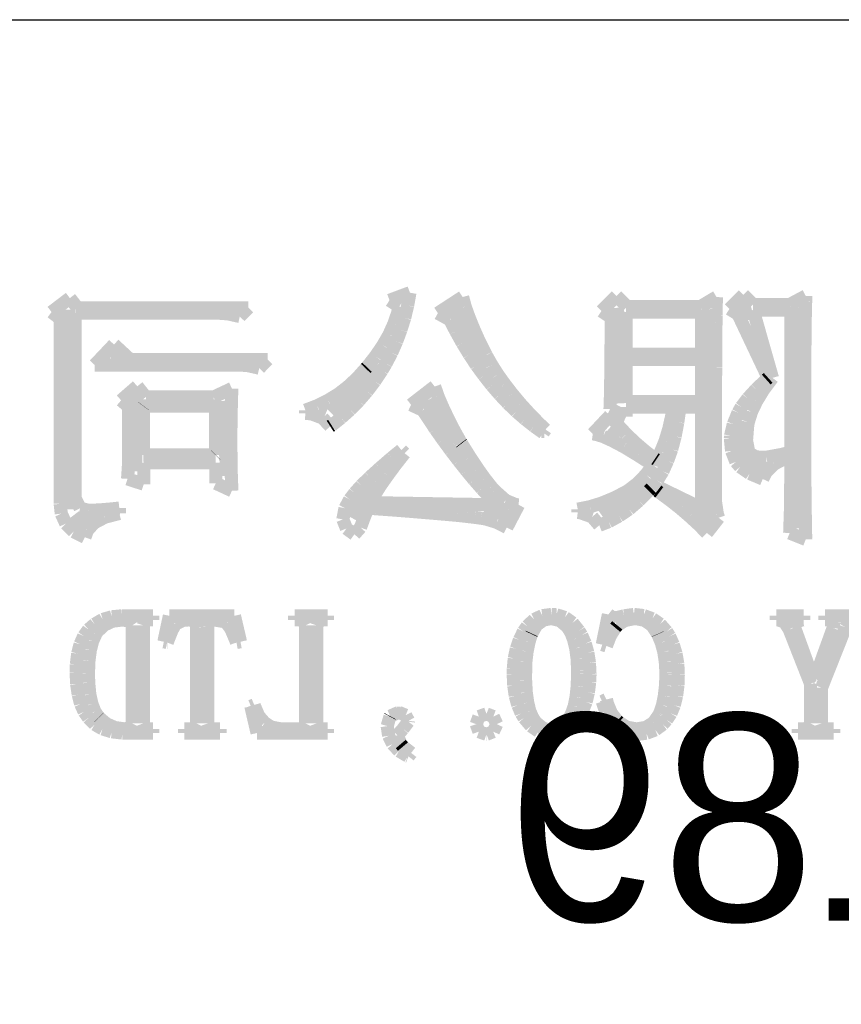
# Model space of a CAD drawing. Extents: x -59 to 351, y -56 to 231.
# Tile 2 of 34: x -51.89 to -45.53, y -47.87 to -40.25. Entities that reach past the tile are written whole.
import ezdxf

# ---------------------------------------------------------------- set-up
doc = ezdxf.new("R2010")
doc.units = 0
doc.layers.add('BG_SILKSCREEN_BOTTOM', color=23, linetype='CONTINUOUS')

msp = doc.modelspace()

# ---------------------------------------------------------------- linework, layer by layer
at = {"layer": 'BG_SILKSCREEN_BOTTOM'}
msp.add_lwpolyline([(-53.80101, -40.25265), (-1.300988, -40.25265), (-1.300988, -50.752756)], dxfattribs=at)
for points, const_width in [([(-51.49977, -42.407078), (-51.641502, -42.515282)], 0.1016), ([(-51.499516, -42.407586), (-51.500024, -42.407586)], 0.1016), ([(-51.441604, -42.481754), (-51.49977, -42.407078)], 0.1016), ([(-48.86706, -42.365168), (-49.025302, -42.424096)], 0.1016), ([(-48.885094, -42.464482), (-48.86706, -42.365168)], 0.1016), ([(-48.459136, -42.398696), (-48.650906, -42.523664)], 0.1016), ([(-48.439324, -42.472864), (-48.459136, -42.398696)], 0.1016), ([(-47.26813, -42.390568), (-47.384716, -42.507154)], 0.1016), ([(-47.184818, -42.473372), (-47.26813, -42.390568)], 0.1016), ([(-46.493684, -42.398696), (-46.618906, -42.473372)], 0.1016), ([(-46.4947, -42.418254), (-46.493684, -42.398696)], 0.1016), ([(-46.285404, -42.382186), (-46.393608, -42.49039)], 0.1016), ([(-46.210474, -42.456862), (-46.285404, -42.382186)], 0.1016), ([(-45.802804, -42.390568), (-45.927264, -42.456862)], 0.1016), ([(-45.803566, -42.430192), (-45.802804, -42.390568)], 0.1016), ([(-51.524662, -42.496486), (-51.521106, -44.04106)], 0.127), ([(-50.117502, -42.481754), (-51.441604, -42.481754)], 0.1016), ([(-50.184304, -42.549572), (-50.117502, -42.481754)], 0.1016), ([(-49.025302, -42.424096), (-48.950372, -42.473372)], 0.1016), ([(-48.950372, -42.473372), (-48.961802, -42.520362)], 0.1016), ([(-48.9077, -42.560494), (-48.885094, -42.464482)], 0.1016), ([(-48.52416, -42.480484), (-48.310292, -42.920158)], 0.127), ([(-48.410114, -42.554652), (-48.439324, -42.472864)], 0.1016), ([(-47.273464, -42.48277), (-47.23638, -43.221656)], 0.127), ([(-46.618906, -42.473372), (-47.184818, -42.473372)], 0.1016), ([(-46.571916, -42.4942), (-46.560994, -44.0944), (-46.675802, -44.053252)], 0.127), ([(-46.496732, -42.488358), (-46.495716, -42.448988)], 0.1016), ([(-46.496732, -42.538396), (-46.496732, -42.488358)], 0.1016), ([(-46.495716, -42.448988), (-46.4947, -42.418254)], 0.1016), ([(-46.393608, -42.49039), (-46.32706, -42.5323)], 0.1016), ([(-46.299628, -42.455084), (-46.260004, -42.581068)], 0.127), ([(-45.927264, -42.456862), (-46.210474, -42.456862)], 0.1016), ([(-45.8597, -42.47769), (-45.87367, -44.187872)], 0.127), ([(-45.806614, -42.551096), (-45.805598, -42.484294)], 0.1016), ([(-45.805598, -42.484294), (-45.803566, -42.430192)], 0.1016), ([(-51.641502, -42.515282), (-51.5747, -42.56659)], 0.1016), ([(-51.5747, -42.56659), (-51.5747, -43.998896)], 0.1016), ([(-51.458114, -42.523664), (-50.35042, -42.523664)], 0.1016), ([(-51.458114, -43.957494), (-51.458114, -42.523664)], 0.1016), ([(-50.35042, -42.523664), (-50.274474, -42.528998)], 0.1016), ([(-50.274474, -42.528998), (-50.184304, -42.549572)], 0.1016), ([(-50.184304, -42.549572), (-50.18532, -42.549572)], 0.1016), ([(-48.961802, -42.520362), (-48.991012, -42.605198)], 0.1016), ([(-48.93691, -42.652696), (-48.9077, -42.560494)], 0.1016), ([(-48.650906, -42.523664), (-48.558958, -42.574464)], 0.1016), ([(-48.373538, -42.644568), (-48.410114, -42.554652)], 0.1016), ([(-47.384716, -42.507154), (-47.309786, -42.557954)], 0.1016), ([(-47.309786, -42.557954), (-47.309786, -42.726864)], 0.1016), ([(-47.1932, -42.515282), (-46.61027, -42.515282)], 0.1016), ([(-47.1932, -42.841164), (-47.1932, -42.515282)], 0.1016), ([(-46.61027, -42.515282), (-46.61027, -42.841164)], 0.1016), ([(-46.498002, -42.598594), (-46.496732, -42.538396)], 0.1016), ([(-46.32706, -42.5323), (-46.093888, -43.024552)], 0.1016), ([(-46.210474, -42.498772), (-45.919136, -42.498772)], 0.1016), ([(-46.060614, -43.024552), (-46.210474, -42.498772)], 0.1016), ([(-45.919136, -42.498772), (-45.919136, -43.837352)], 0.1016), ([(-45.80763, -42.633392), (-45.806614, -42.551096)], 0.1016), ([(-48.991012, -42.605198), (-49.028604, -42.689272)], 0.1016), ([(-48.558958, -42.574464), (-48.512222, -42.663872)], 0.1016), ([(-46.498764, -42.668698), (-46.498002, -42.598594)], 0.1016), ([(-45.8089, -42.727372), (-45.80763, -42.633392)], 0.1016), ([(-49.028604, -42.689272), (-49.076356, -42.772584)], 0.1016), ([(-48.970184, -42.742358), (-48.93691, -42.652696)], 0.1016), ([(-48.512222, -42.663872), (-48.461168, -42.755566)], 0.1016), ([(-48.330104, -42.742358), (-48.373538, -42.644568)], 0.1016), ([(-46.498764, -42.74947), (-46.498764, -42.668698)], 0.1016), ([(-51.308, -42.924476), (-51.158394, -42.766488)], 0.1016), ([(-51.033426, -42.882566), (-51.158394, -42.766488)], 0.1016), ([(-49.076356, -42.772584), (-49.133506, -42.856658)], 0.1016), ([(-49.008538, -42.829988), (-48.970184, -42.742358)], 0.1016), ([(-48.461168, -42.755566), (-48.406812, -42.844466)], 0.1016), ([(-48.276764, -42.84726), (-48.330104, -42.742358)], 0.1016), ([(-47.309786, -42.726864), (-47.310802, -42.845482)], 0.1016), ([(-46.500034, -42.840402), (-46.498764, -42.74947)], 0.1016), ([(-45.809662, -42.837862), (-45.8089, -42.727372)], 0.1016), ([(-51.10353, -42.846498), (-51.181762, -42.853356)], 0.127), ([(-49.133506, -42.856658), (-49.200054, -42.941494)], 0.1016), ([(-49.052226, -42.9133), (-49.008538, -42.829988)], 0.1016), ([(-48.406812, -42.844466), (-48.352202, -42.92727)], 0.1016), ([(-48.276002, -42.8498), (-48.276764, -42.84726)], 0.1016), ([(-48.234092, -42.92346), (-48.276002, -42.8498)], 0.1016), ([(-47.310802, -42.845482), (-47.311818, -42.953686)], 0.1016), ([(-46.61027, -42.841164), (-47.1932, -42.841164)], 0.1016), ([(-46.500034, -42.941494), (-46.500034, -42.840402)], 0.1016), ([(-45.809662, -42.961052), (-45.809662, -42.837862)], 0.1016), ([(-51.308, -42.924476), (-50.20056, -42.924476)], 0.1016), ([(-49.967388, -42.882566), (-51.033426, -42.882566)], 0.1016), ([(-50.20056, -42.924476), (-50.124614, -42.928794)], 0.1016), ([(-50.124614, -42.928794), (-50.033936, -42.949368)], 0.1016), ([(-50.033936, -42.949368), (-49.967388, -42.882566)], 0.1016), ([(-49.102772, -42.936668), (-49.474374, -43.298872)], 0.127), ([(-49.200054, -42.941494), (-49.209706, -42.951654)], 0.1016), ([(-49.083722, -42.966386), (-49.052226, -42.9133)], 0.1016), ([(-48.352202, -42.92727), (-48.293528, -43.006772)], 0.1016), ([(-48.186594, -42.99839), (-48.234092, -42.92346)], 0.1016), ([(-47.1932, -42.882566), (-46.61027, -42.882566)], 0.1016), ([(-47.1932, -43.207686), (-47.1932, -42.882566)], 0.1016), ([(-46.61027, -42.882566), (-46.61027, -43.207686)], 0.1016), ([(-46.501304, -43.052492), (-46.500034, -42.941494)], 0.1016), ([(-49.209706, -42.951654), (-49.275492, -43.025568)], 0.1016), ([(-49.139856, -43.05046), (-49.083722, -42.966386)], 0.1016), ([(-48.293528, -43.006772), (-48.234092, -43.082464)], 0.1016), ([(-48.133, -43.073066), (-48.186594, -42.99839)], 0.1016), ([(-47.311818, -42.953686), (-47.312834, -43.048682)], 0.1016), ([(-45.810678, -43.098466), (-45.809662, -42.961052)], 0.1016), ([(-50.978054, -43.089576), (-51.103022, -43.198288)], 0.1016), ([(-50.911506, -43.172888), (-50.978054, -43.089576)], 0.1016), ([(-49.346104, -43.0911), (-49.42078, -43.149266)], 0.1016), ([(-49.275492, -43.025568), (-49.346104, -43.0911)], 0.1016), ([(-49.199038, -43.128692), (-49.139856, -43.05046)], 0.1016), ([(-48.675798, -43.0911), (-48.858678, -43.232578)], 0.1016), ([(-48.649636, -43.1673), (-48.675798, -43.0911)], 0.1016), ([(-48.234092, -43.082464), (-48.172624, -43.153584)], 0.1016), ([(-48.074834, -43.14825), (-48.133, -43.073066)], 0.1016), ([(-47.312834, -43.048682), (-47.314104, -43.132756)], 0.1016), ([(-46.501304, -43.305476), (-46.501304, -43.052492)], 0.1016), ([(-46.10862, -43.03776), (-46.187614, -43.113198)], 0.1016), ([(-46.129702, -43.116754), (-46.060614, -43.024552)], 0.1016), ([(-46.093888, -43.024552), (-46.10862, -43.03776)], 0.1016), ([(-45.810678, -43.56989), (-45.810678, -43.098466)], 0.1016), ([(-50.993294, -43.154854), (-51.004978, -43.748198)], 0.127), ([(-50.386996, -43.172888), (-50.911506, -43.172888)], 0.1016), ([(-50.245518, -43.106594), (-50.386996, -43.172888)], 0.1016), ([(-50.248566, -43.180254), (-50.245518, -43.106594)], 0.1016), ([(-49.42078, -43.149266), (-49.501298, -43.198288)], 0.1016), ([(-49.262538, -43.202352), (-49.199038, -43.128692)], 0.1016), ([(-48.615092, -43.248072), (-48.649636, -43.1673)], 0.1016), ([(-48.172624, -43.153584), (-48.109124, -43.221402)], 0.1016), ([(-48.011334, -43.224196), (-48.074834, -43.14825)], 0.1016), ([(-47.314104, -43.132756), (-47.316136, -43.205654)], 0.1016), ([(-46.187614, -43.113198), (-46.25213, -43.183556)], 0.1016), ([(-46.183804, -43.205654), (-46.129702, -43.116754)], 0.1016), ([(-51.103022, -43.198288), (-51.044602, -43.248072)], 0.1016), ([(-51.044602, -43.248072), (-51.044602, -43.611292)], 0.1016), ([(-50.929794, -43.241976), (-50.930556, -43.242992)], 0.1016), ([(-50.930556, -43.242992), (-50.930556, -43.621198)], 0.1016), ([(-50.371502, -43.241976), (-50.929794, -43.241976)], 0.1016), ([(-50.371502, -43.620182), (-50.371502, -43.241976)], 0.1016), ([(-50.311812, -43.202352), (-50.269394, -43.780964)], 0.127), ([(-50.250598, -43.269662), (-50.248312, -43.180254)], 0.1016), ([(-50.248312, -43.180254), (-50.248566, -43.180254)], 0.1016), ([(-49.585372, -43.240198), (-49.676304, -43.274488)], 0.1016), ([(-49.501298, -43.198288), (-49.585372, -43.240198)], 0.1016), ([(-49.329594, -43.271186), (-49.262538, -43.202352)], 0.1016), ([(-48.858678, -43.232578), (-48.767492, -43.274488)], 0.1016), ([(-48.726598, -43.195494), (-48.540416, -43.536362)], 0.127), ([(-48.573436, -43.335702), (-48.615092, -43.248072)], 0.1016), ([(-48.109124, -43.221402), (-48.043592, -43.284902)], 0.1016), ([(-47.941992, -43.300396), (-48.011334, -43.224196)], 0.1016), ([(-47.316136, -43.205654), (-47.318168, -43.265852)], 0.1016), ([(-46.61027, -43.207686), (-47.1932, -43.207686)], 0.1016), ([(-47.1932, -43.249596), (-46.826678, -43.249596)], 0.1016), ([(-47.1932, -43.324272), (-47.1932, -43.249596)], 0.1016), ([(-46.826678, -43.249596), (-46.838108, -43.307254)], 0.1016), ([(-46.793404, -43.36796), (-46.776894, -43.249596)], 0.1016), ([(-46.776894, -43.249596), (-46.61027, -43.249596)], 0.1016), ([(-46.61027, -43.249596), (-46.61027, -44.03217)], 0.1016), ([(-46.302168, -43.249596), (-46.32706, -43.293284)], 0.1016), ([(-46.25213, -43.183556), (-46.302168, -43.249596)], 0.1016), ([(-46.22292, -43.287696), (-46.183804, -43.205654)], 0.1016), ([(-50.252376, -43.372786), (-50.250598, -43.269662)], 0.1016), ([(-49.676304, -43.274488), (-49.676304, -43.298872)], 0.1016), ([(-49.676304, -43.298872), (-49.62906, -43.302682)], 0.1016), ([(-49.62906, -43.302682), (-49.543716, -43.334686)], 0.1016), ([(-49.514506, -43.289474), (-49.549812, -43.27525)], 0.127), ([(-49.400206, -43.33367), (-49.329594, -43.271186)], 0.1016), ([(-48.767492, -43.274488), (-48.730662, -43.330368)], 0.1016), ([(-48.043592, -43.284902), (-47.976028, -43.343068)], 0.1016), ([(-47.867824, -43.376596), (-47.941992, -43.300396)], 0.1016), ([(-47.318168, -43.31589), (-47.451264, -43.457368)], 0.1016), ([(-47.316898, -43.317668), (-47.319692, -43.317668)], 0.1016), ([(-47.318168, -43.265852), (-47.1932, -43.324272)], 0.1016), ([(-47.257716, -43.388788), (-47.318168, -43.31589)], 0.1016), ([(-46.838108, -43.307254), (-46.863254, -43.41876)], 0.1016), ([(-46.501812, -43.446954), (-46.501304, -43.305476)], 0.1016), ([(-46.32706, -43.293284), (-46.363636, -43.382692)], 0.1016), ([(-46.247304, -43.366182), (-46.22292, -43.287696)], 0.1016), ([(-50.2539, -43.489372), (-50.252376, -43.372786)], 0.1016), ([(-49.543716, -43.334686), (-49.48428, -43.399202)], 0.1016), ([(-49.48428, -43.399202), (-49.473104, -43.39209)], 0.1016), ([(-49.473104, -43.39209), (-49.400206, -43.33367)], 0.1016), ([(-48.730662, -43.330368), (-48.67021, -43.4213)], 0.1016), ([(-48.525684, -43.429682), (-48.573436, -43.335702)], 0.1016), ([(-47.976028, -43.343068), (-47.906178, -43.398186)], 0.1016), ([(-47.906178, -43.398186), (-47.834804, -43.449494)], 0.1016), ([(-47.817786, -43.424094), (-47.867824, -43.376596)], 0.1016), ([(-47.192184, -43.459654), (-47.257716, -43.388788)], 0.1016), ([(-46.814232, -43.47718), (-46.793404, -43.36796)], 0.1016), ([(-46.363636, -43.382692), (-46.38548, -43.474386)], 0.1016), ([(-46.2915, -43.358562), (-46.321218, -43.561254), (-46.224698, -43.706288), (-46.104302, -43.68927)], 0.127), ([(-46.261528, -43.508168), (-46.25213, -43.390566)], 0.1016), ([(-46.25213, -43.390566), (-46.247304, -43.366182)], 0.1016), ([(-48.67021, -43.4213), (-48.610012, -43.50639)], 0.1016), ([(-48.470312, -43.528488), (-48.525684, -43.429682)], 0.1016), ([(-47.827692, -43.438572), (-47.849536, -43.438572)], 0.1016), ([(-47.834804, -43.449494), (-47.817786, -43.424094)], 0.1016), ([(-47.451264, -43.457368), (-47.42942, -43.46067)], 0.1016), ([(-47.42942, -43.46067), (-47.371254, -43.478196)], 0.1016), ([(-47.371254, -43.478196), (-47.298356, -43.51147)], 0.1016), ([(-47.32909, -43.422062), (-47.251366, -43.488864)], 0.127), ([(-47.122334, -43.526202), (-47.192184, -43.459654)], 0.1016), ([(-46.863254, -43.41876), (-46.89221, -43.513756)], 0.1016), ([(-46.840394, -43.577256), (-46.814232, -43.47718)], 0.1016), ([(-46.501812, -43.982386), (-46.501812, -43.446954)], 0.1016), ([(-46.38548, -43.474386), (-46.386496, -43.491658)], 0.1016), ([(-50.2539, -43.514264), (-50.2539, -43.489372)], 0.1016), ([(-50.252376, -43.640502), (-50.2539, -43.514264)], 0.1016), ([(-48.610012, -43.50639), (-48.54956, -43.588686)], 0.1016), ([(-48.467264, -43.532552), (-48.470312, -43.528488)], 0.1016), ([(-48.401732, -43.637454), (-48.467264, -43.532552)], 0.1016), ([(-47.298356, -43.51147), (-47.209202, -43.55846)], 0.1016), ([(-47.04842, -43.589702), (-47.122334, -43.526202)], 0.1016), ([(-46.89221, -43.513756), (-46.924722, -43.593766)], 0.1016), ([(-46.386496, -43.491658), (-46.377098, -43.589702)], 0.1016), ([(-46.246034, -43.588686), (-46.261528, -43.508168)], 0.1016), ([(-51.044602, -43.611292), (-51.046126, -43.680888)], 0.1016), ([(-50.930556, -43.621198), (-50.372518, -43.621198)], 0.1016), ([(-50.372518, -43.621198), (-50.371502, -43.620182)], 0.1016), ([(-48.933608, -43.58259), (-49.008538, -43.64355)], 0.1016), ([(-48.978312, -43.695874), (-48.908716, -43.607482)], 0.1016), ([(-48.908716, -43.607482), (-48.933608, -43.58259)], 0.1016), ([(-48.54956, -43.588686), (-48.489108, -43.66768)], 0.1016), ([(-47.209202, -43.55846), (-47.104808, -43.62196)], 0.1016), ([(-47.104808, -43.62196), (-46.98492, -43.698668)], 0.1016), ([(-46.970696, -43.650154), (-47.04842, -43.589702)], 0.1016), ([(-46.924722, -43.593766), (-46.960028, -43.657266)], 0.1016), ([(-46.917102, -43.644566), (-46.939454, -43.715686)], 0.127), ([(-46.872906, -43.666664), (-46.840394, -43.577256)], 0.1016), ([(-46.377098, -43.589702), (-46.343824, -43.674284)], 0.1016), ([(-46.23562, -43.607482), (-46.246034, -43.588686)], 0.1016), ([(-46.190662, -43.636692), (-46.23562, -43.607482)], 0.1016), ([(-45.985684, -43.616372), (-46.107604, -43.63847)], 0.1016), ([(-45.95241, -43.607482), (-45.985684, -43.616372)], 0.1016), ([(-45.95241, -43.640756), (-45.95241, -43.607482)], 0.1016), ([(-45.809662, -43.694096), (-45.810678, -43.56989)], 0.1016), ([(-51.046634, -43.70705), (-51.052984, -43.805856)], 0.1016), ([(-51.046126, -43.680888), (-51.046634, -43.70705)], 0.1016), ([(-50.928016, -43.680888), (-50.917602, -43.680888)], 0.1016), ([(-50.928016, -43.847258), (-50.928016, -43.680888)], 0.1016), ([(-50.917602, -43.680888), (-50.927762, -43.68165)], 0.1016), ([(-50.927762, -43.68165), (-50.369978, -43.68165)], 0.1016), ([(-50.369978, -43.68165), (-50.369978, -43.839892)], 0.1016), ([(-50.252376, -43.640756), (-50.252376, -43.640502)], 0.1016), ([(-50.252122, -43.640756), (-50.252376, -43.640756)], 0.1016), ([(-50.251106, -43.747182), (-50.252122, -43.640756)], 0.1016), ([(-49.008538, -43.64355), (-49.100232, -43.723052)], 0.1016), ([(-49.03978, -43.779186), (-48.978312, -43.695874)], 0.1016), ([(-48.489108, -43.66768), (-48.429926, -43.742356)], 0.1016), ([(-48.34128, -43.728386), (-48.401732, -43.637454)], 0.1016), ([(-46.98492, -43.698668), (-47.040038, -43.77309)], 0.1016), ([(-46.960028, -43.657266), (-46.970696, -43.650154)], 0.1016), ([(-46.908974, -43.747182), (-46.872906, -43.666664)], 0.1016), ([(-46.343824, -43.674284), (-46.310804, -43.712892)], 0.1016), ([(-46.107604, -43.63847), (-46.190662, -43.636692)], 0.1016), ([(-46.109636, -43.75277), (-46.046136, -43.690794)], 0.1016), ([(-46.046136, -43.690794), (-45.95241, -43.640756)], 0.1016), ([(-45.809662, -43.806872), (-45.809662, -43.694096)], 0.1016), ([(-50.248058, -43.834558), (-50.251106, -43.747182)], 0.1016), ([(-49.100232, -43.723052), (-49.17821, -43.793664)], 0.1016), ([(-49.095406, -43.85818), (-49.03978, -43.779186)], 0.1016), ([(-48.429926, -43.742356), (-48.37049, -43.814492)], 0.1016), ([(-48.287178, -43.804078), (-48.34128, -43.728386)], 0.1016), ([(-47.040038, -43.77309), (-47.107856, -43.842686)], 0.1016), ([(-46.9519, -43.817794), (-46.908974, -43.747182)], 0.1016), ([(-46.310804, -43.712892), (-46.236636, -43.764454)], 0.1016), ([(-46.236636, -43.764454), (-46.135798, -43.806872)], 0.1016), ([(-46.135798, -43.806872), (-46.109636, -43.75277)], 0.1016), ([(-51.052984, -43.805856), (-50.928016, -43.847258)], 0.1016), ([(-50.369978, -43.839892), (-50.24501, -43.898058)], 0.1016), ([(-50.24501, -43.898058), (-50.248058, -43.834558)], 0.1016), ([(-49.14519, -43.818556), (-49.300384, -44.11726)], 0.127), ([(-49.243996, -43.85818), (-49.295304, -43.915584)], 0.1016), ([(-49.17821, -43.793664), (-49.243996, -43.85818)], 0.1016), ([(-49.141888, -43.932856), (-49.095406, -43.85818)], 0.1016), ([(-48.37049, -43.814492), (-48.311308, -43.882056)], 0.1016), ([(-48.237394, -43.867578), (-48.287178, -43.804078)], 0.1016), ([(-47.035974, -43.830494), (-47.388526, -44.07916)], 0.127), ([(-47.107856, -43.842686), (-47.180754, -43.898566)], 0.1016), ([(-46.998636, -43.877992), (-46.9519, -43.817794)], 0.1016), ([(-45.919136, -43.837352), (-45.920406, -43.93946)], 0.1016), ([(-45.8089, -43.91025), (-45.809662, -43.806872)], 0.1016), ([(-49.295304, -43.915584), (-49.333404, -43.965368)], 0.1016), ([(-49.175162, -43.99026), (-49.141888, -43.932856)], 0.1016), ([(-48.311308, -43.882056), (-48.251872, -43.946572)], 0.1016), ([(-48.2092, -43.898566), (-48.237394, -43.867578)], 0.1016), ([(-48.125888, -43.972988), (-48.2092, -43.898566)], 0.1016), ([(-47.180754, -43.898566), (-47.260002, -43.940476)], 0.1016), ([(-47.094394, -43.974766), (-47.018702, -43.898566)], 0.1016), ([(-47.018702, -43.898566), (-46.998636, -43.877992)], 0.1016), ([(-46.935136, -43.874182), (-46.9519, -43.898566)], 0.1016), ([(-46.9519, -43.898566), (-46.936406, -43.91025)], 0.1016), ([(-46.936406, -43.91025), (-46.853094, -43.971464)], 0.1016), ([(-46.61027, -44.03217), (-46.935136, -43.874182)], 0.1016), ([(-45.80763, -44.00296), (-45.8089, -43.91025)], 0.1016), ([(-51.5747, -43.998896), (-51.566318, -44.075096)], 0.1016), ([(-51.420522, -44.033186), (-51.458114, -43.957494)], 0.1016), ([(-49.333404, -43.965368), (-49.369726, -44.033186)], 0.1016), ([(-48.192436, -44.00677), (-49.175162, -43.99026)], 0.1016), ([(-48.251872, -43.946572), (-48.192436, -44.00677)], 0.1016), ([(-48.048926, -44.004992), (-48.125888, -43.972988)], 0.1016), ([(-48.117506, -44.182284), (-48.025812, -44.00677)], 0.1016), ([(-48.025812, -44.00677), (-48.048926, -44.004992)], 0.1016), ([(-47.382684, -43.993562), (-47.474124, -44.021756)], 0.1016), ([(-47.292006, -43.95597), (-47.382684, -43.993562)], 0.1016), ([(-47.260002, -43.940476), (-47.292006, -43.95597)], 0.1016), ([(-47.170594, -44.040552), (-47.094394, -43.974766)], 0.1016), ([(-46.853094, -43.971464), (-46.773592, -44.034202)], 0.1016), ([(-46.487334, -44.07789), (-46.501812, -43.982386)], 0.1016), ([(-45.920406, -43.93946), (-45.921168, -44.038266)], 0.1016), ([(-45.806614, -44.085256), (-45.80763, -44.00296)], 0.1016), ([(-51.566318, -44.075096), (-51.531012, -44.152566)], 0.1016), ([(-51.32959, -44.10456), (-51.43119, -44.160694), (-51.481228, -44.09567)], 0.127), ([(-51.358038, -44.04868), (-51.420522, -44.033186)], 0.1016), ([(-51.274726, -44.046902), (-51.358038, -44.04868)], 0.1016), ([(-51.173888, -44.038266), (-51.274726, -44.046902)], 0.1016), ([(-51.229006, -44.102782), (-51.116992, -44.073572)], 0.1016), ([(-51.116992, -44.03217), (-51.173888, -44.038266)], 0.1016), ([(-51.116992, -44.073572), (-51.116992, -44.03217)], 0.1016), ([(-49.369726, -44.033186), (-49.38649, -44.1198)], 0.1016), ([(-49.2252, -44.115482), (-49.191926, -44.03217)], 0.1016), ([(-49.191926, -44.03217), (-49.128426, -44.03725)], 0.1016), ([(-49.128426, -44.03725), (-48.9712, -44.04868)], 0.1016), ([(-48.9712, -44.04868), (-48.830992, -44.059856)], 0.1016), ([(-48.830992, -44.059856), (-48.70577, -44.07027)], 0.1016), ([(-48.70577, -44.07027), (-48.596804, -44.079668)], 0.1016), ([(-48.596804, -44.079668), (-48.502824, -44.08805)], 0.1016), ([(-48.502824, -44.08805), (-48.424592, -44.096686)], 0.1016), ([(-48.103282, -44.051474), (-48.296068, -44.058586)], 0.127), ([(-47.474124, -44.021756), (-47.568104, -44.040552)], 0.1016), ([(-47.568104, -44.040552), (-47.568104, -44.065698)], 0.1016), ([(-47.568104, -44.065698), (-47.54499, -44.068492)], 0.1016), ([(-47.54499, -44.068492), (-47.456598, -44.099988)], 0.1016), ([(-47.248318, -44.093384), (-47.170594, -44.040552)], 0.1016), ([(-46.773592, -44.034202), (-46.701202, -44.096686)], 0.1016), ([(-46.47692, -44.1071), (-46.487334, -44.07789)], 0.1016), ([(-45.921168, -44.038266), (-45.924216, -44.132754)], 0.1016), ([(-45.805598, -44.156884), (-45.806614, -44.085256)], 0.1016), ([(-51.531012, -44.152566), (-51.47056, -44.214288)], 0.1016), ([(-51.363372, -44.203874), (-51.311302, -44.14647)], 0.1016), ([(-51.311302, -44.14647), (-51.229006, -44.102782)], 0.1016), ([(-49.38649, -44.1198), (-49.358804, -44.190158)], 0.1016), ([(-49.250092, -44.182284), (-49.2252, -44.115482)], 0.1016), ([(-48.424592, -44.096686), (-48.362108, -44.104052)], 0.1016), ([(-48.362108, -44.104052), (-48.315372, -44.110402)], 0.1016), ([(-48.315372, -44.110402), (-48.28413, -44.115482)], 0.1016), ([(-48.28413, -44.115482), (-48.194722, -44.142152)], 0.1016), ([(-48.194722, -44.142152), (-48.117506, -44.182284)], 0.1016), ([(-47.456598, -44.099988), (-47.401226, -44.165266)], 0.1016), ([(-47.401226, -44.165266), (-47.328582, -44.137072)], 0.1016), ([(-47.328582, -44.137072), (-47.248318, -44.093384)], 0.1016), ([(-46.701202, -44.096686), (-46.632114, -44.160186)], 0.1016), ([(-46.632114, -44.160186), (-46.568614, -44.224702)], 0.1016), ([(-46.568614, -44.224702), (-46.47692, -44.1071)], 0.1016), ([(-45.924216, -44.132754), (-45.927264, -44.224702)], 0.1016), ([(-45.804582, -44.218352), (-45.805598, -44.156884)], 0.1016), ([(-51.47056, -44.214288), (-51.383184, -44.257976)], 0.1016), ([(-51.383184, -44.257976), (-51.363372, -44.203874)], 0.1016), ([(-49.358804, -44.190158), (-49.297082, -44.234862)], 0.1016), ([(-49.297082, -44.234862), (-49.250092, -44.182284)], 0.1016), ([(-45.927264, -44.224702), (-45.802804, -44.274994)], 0.1016), ([(-45.802804, -44.269152), (-45.804582, -44.218352)], 0.1016), ([(-45.802804, -44.274994), (-45.802804, -44.269152)], 0.1016), ([(-51.24577, -44.893992), (-51.308, -44.930568)], 0.1016), ([(-51.174904, -44.873164), (-51.24577, -44.893992)], 0.1016), ([(-51.234594, -44.93768), (-51.169824, -44.907454)], 0.1016), ([(-51.09591, -44.865798), (-51.174904, -44.873164)], 0.1016), ([(-51.169824, -44.907454), (-51.090576, -44.897294)], 0.1016), ([(-50.857404, -44.865798), (-51.09591, -44.865798)], 0.1016), ([(-51.090576, -44.897294), (-51.03749, -44.907454)], 0.1016), ([(-51.03749, -44.907454), (-51.016662, -44.939458)], 0.1016), ([(-50.931318, -44.939458), (-50.920904, -44.907454)], 0.1016), ([(-50.920904, -44.907454), (-50.8889, -44.897294)], 0.1016), ([(-50.8889, -44.897294), (-50.857404, -44.897294)], 0.1016), ([(-50.857404, -44.897294), (-50.857404, -44.865798)], 0.1016), ([(-50.729388, -44.865798), (-50.77206, -45.066458)], 0.1016), ([(-50.225706, -44.865798), (-50.729388, -44.865798)], 0.1016), ([(-50.682906, -44.929298), (-50.623216, -44.900342)], 0.1016), ([(-50.682906, -44.930568), (-50.682906, -44.929298)], 0.1016), ([(-50.623216, -44.900342), (-50.58156, -44.897294)], 0.1016), ([(-50.58156, -44.897294), (-50.523394, -44.902374)], 0.1016), ([(-50.523394, -44.902374), (-50.51806, -44.95546)], 0.1016), ([(-50.432716, -44.95038), (-50.427636, -44.902374)], 0.1016), ([(-50.427636, -44.902374), (-50.38471, -44.897294)], 0.1016), ([(-50.38471, -44.897294), (-50.303684, -44.910756)], 0.1016), ([(-50.303684, -44.910756), (-50.284888, -44.923964)], 0.1016), ([(-50.284888, -44.923964), (-50.25263, -44.967652)], 0.1016), ([(-50.178716, -45.066458), (-50.225706, -44.865798)], 0.1016), ([(-49.505108, -44.865798), (-49.759108, -44.865798)], 0.1016), ([(-49.759108, -44.865798), (-49.759108, -44.897294)], 0.1016), ([(-49.759108, -44.897294), (-49.722786, -44.897294)], 0.1016), ([(-49.722786, -44.897294), (-49.690528, -44.907454)], 0.1016), ([(-49.690528, -44.907454), (-49.67478, -44.939458)], 0.1016), ([(-49.589436, -44.939458), (-49.579022, -44.907454)], 0.1016), ([(-49.579022, -44.907454), (-49.536604, -44.897294)], 0.1016), ([(-49.536604, -44.897294), (-49.505108, -44.897294)], 0.1016), ([(-49.505108, -44.897294), (-49.505108, -44.865798)], 0.1016), ([(-47.905162, -44.894754), (-47.959264, -44.946062)], 0.1016), ([(-47.842678, -44.864782), (-47.905162, -44.894754)], 0.1016), ([(-47.886366, -44.936664), (-47.831502, -44.897294)], 0.1016), ([(-47.771304, -44.855384), (-47.842678, -44.864782)], 0.1016), ([(-47.831502, -44.897294), (-47.771304, -44.88688)], 0.1016), ([(-47.733458, -44.85767), (-47.771304, -44.855384)], 0.1016), ([(-47.771304, -44.88688), (-47.70628, -44.902374)], 0.1016), ([(-47.66691, -44.878498), (-47.733458, -44.85767)], 0.1016), ([(-47.70628, -44.902374), (-47.651162, -44.948856)], 0.1016), ([(-47.60849, -44.920154), (-47.66691, -44.878498)], 0.1016), ([(-47.558706, -44.982384), (-47.60849, -44.920154)], 0.1016), ([(-47.330614, -44.855384), (-47.378366, -45.088556)], 0.1016), ([(-47.303436, -44.875958), (-47.330614, -44.855384)], 0.1016), ([(-47.272702, -44.881546), (-47.303436, -44.875958)], 0.1016), ([(-47.209202, -44.865798), (-47.272702, -44.881546)], 0.1016), ([(-47.262034, -44.939458), (-47.201582, -44.901358)], 0.1016), ([(-47.133764, -44.855384), (-47.209202, -44.865798)], 0.1016), ([(-47.201582, -44.901358), (-47.125636, -44.88688)], 0.1016), ([(-47.133002, -44.855384), (-47.133764, -44.855384)], 0.1016), ([(-47.057818, -44.863766), (-47.133002, -44.855384)], 0.1016), ([(-47.125636, -44.88688), (-47.11827, -44.88688)], 0.1016), ([(-47.11827, -44.88688), (-47.050706, -44.900342)], 0.1016), ([(-46.990254, -44.888658), (-47.057818, -44.863766)], 0.1016), ([(-47.050706, -44.900342), (-46.994318, -44.939458)], 0.1016), ([(-46.930818, -44.929298), (-46.990254, -44.888658)], 0.1016), ([(-46.879764, -44.987464), (-46.930818, -44.929298)], 0.1016), ([(-46.031404, -44.865798), (-46.031404, -44.897294)], 0.1016), ([(-45.81906, -44.865798), (-46.031404, -44.865798)], 0.1016), ([(-46.031404, -44.897294), (-46.014894, -44.897294)], 0.1016), ([(-46.014894, -44.897294), (-45.967904, -44.91355)], 0.1016), ([(-45.967904, -44.91355), (-45.930566, -44.97197)], 0.1016), ([(-45.887894, -44.960794), (-45.88256, -44.91355)], 0.1016), ([(-45.88256, -44.91355), (-45.829474, -44.897294)], 0.1016), ([(-45.829474, -44.897294), (-45.81906, -44.897294)], 0.1016), ([(-45.81906, -44.897294), (-45.81906, -44.865798)], 0.1016), ([(-45.654722, -44.865798), (-45.654722, -44.897294)], 0.1016), ([(-45.416216, -44.865798), (-45.654722, -44.865798)], 0.1016), ([(-45.654722, -44.897294), (-45.62221, -44.897294)], 0.1016), ([(-45.62221, -44.897294), (-45.585888, -44.91355)], 0.1016), ([(-45.585888, -44.91355), (-45.591222, -44.960794)], 0.1016), ([(-45.49521, -44.95546), (-45.469302, -44.91355)], 0.1016), ([(-51.356006, -44.97197), (-51.392328, -45.02277)], 0.1016), ([(-51.308, -44.930568), (-51.356006, -44.97197)], 0.1016), ([(-51.298602, -45.00626), (-51.28641, -44.987464)], 0.1016), ([(-51.28641, -44.987464), (-51.234594, -44.93768)], 0.1016), ([(-51.016662, -44.939458), (-51.016662, -45.698664)], 0.1016), ([(-50.931318, -45.698664), (-50.931318, -44.939458)], 0.1016), ([(-50.746406, -45.072046), (-50.709576, -44.979082)], 0.1016), ([(-50.709576, -44.979082), (-50.682906, -44.930568)], 0.1016), ([(-50.51806, -44.95546), (-50.51806, -45.698664)], 0.1016), ([(-50.432716, -45.698664), (-50.432716, -44.95038)], 0.1016), ([(-50.25263, -44.967652), (-50.217324, -45.05198)], 0.1016), ([(-49.67478, -44.939458), (-49.67478, -45.698664)], 0.1016), ([(-49.589436, -45.698664), (-49.589436, -44.939458)], 0.1016), ([(-47.988474, -44.987464), (-48.019716, -45.05198)], 0.1016), ([(-47.959264, -44.946062), (-47.988474, -44.987464)], 0.1016), ([(-47.92599, -45.007276), (-47.923958, -45.002958)], 0.1016), ([(-47.923958, -45.002958), (-47.886366, -44.936664)], 0.1016), ([(-47.651162, -44.948856), (-47.622206, -44.992798)], 0.1016), ([(-47.622206, -44.992798), (-47.600108, -45.049186)], 0.1016), ([(-47.537624, -45.015658), (-47.558706, -44.982384)], 0.1016), ([(-47.316136, -45.020992), (-47.277528, -44.958254)], 0.1016), ([(-47.277528, -44.958254), (-47.262034, -44.939458)], 0.1016), ([(-46.994318, -44.939458), (-46.949614, -45.00626)], 0.1016), ([(-46.856904, -45.024294), (-46.879764, -44.987464)], 0.1016), ([(-45.930566, -44.97197), (-45.765974, -45.390562)], 0.1016), ([(-45.7454, -45.35424), (-45.887894, -44.960794)], 0.1016), ([(-45.591222, -44.960794), (-45.733716, -45.35424)], 0.1016), ([(-45.68063, -45.422566), (-45.49521, -44.95546)], 0.1016), ([(-51.392328, -45.02277), (-51.420522, -45.085254)], 0.1016), ([(-51.341528, -45.131482), (-51.324002, -45.062648)], 0.1016), ([(-51.324002, -45.062648), (-51.298602, -45.00626)], 0.1016), ([(-50.77206, -45.066458), (-50.746406, -45.072046)], 0.1016), ([(-50.746406, -45.071284), (-50.748692, -45.071284)], 0.1016), ([(-50.217324, -45.05198), (-50.209958, -45.072046)], 0.1016), ([(-50.209958, -45.072046), (-50.178716, -45.066458)], 0.1016), ([(-48.019716, -45.05198), (-48.043592, -45.121068)], 0.1016), ([(-47.96028, -45.141896), (-47.945802, -45.06976)], 0.1016), ([(-47.945802, -45.06976), (-47.92599, -45.007276)], 0.1016), ([(-47.600108, -45.049186), (-47.583598, -45.11675)], 0.1016), ([(-47.509684, -45.080174), (-47.537624, -45.015658)], 0.1016), ([(-47.489872, -45.151294), (-47.509684, -45.080174)], 0.1016), ([(-47.346108, -45.09897), (-47.316136, -45.020992)], 0.1016), ([(-46.949614, -45.00626), (-46.948598, -45.008546)], 0.1016), ([(-46.948598, -45.008546), (-46.92142, -45.073062)], 0.1016), ([(-46.92142, -45.073062), (-46.901608, -45.144944)], 0.1016), ([(-46.828202, -45.088556), (-46.856904, -45.024294)], 0.1016), ([(-51.420522, -45.085254), (-51.439318, -45.158152)], 0.1016), ([(-51.352196, -45.214794), (-51.341528, -45.131482)], 0.1016), ([(-48.043592, -45.121068), (-48.059594, -45.195998)], 0.1016), ([(-47.969678, -45.221652), (-47.96028, -45.141896)], 0.1016), ([(-47.583598, -45.11675), (-47.573184, -45.195998)], 0.1016), ([(-47.477426, -45.230288), (-47.489872, -45.151294)], 0.1016), ([(-47.378366, -45.088556), (-47.346108, -45.09897)], 0.1016), ([(-46.901608, -45.144944), (-46.890178, -45.221652)], 0.1016), ([(-46.80712, -45.159168), (-46.828202, -45.088556)], 0.1016), ([(-51.439318, -45.158152), (-51.449732, -45.24248)], 0.1016), ([(-51.356006, -45.311568), (-51.352196, -45.214794)], 0.1016), ([(-48.059594, -45.195998), (-48.066706, -45.275754)], 0.1016), ([(-47.97171, -45.311568), (-47.969678, -45.221652)], 0.1016), ([(-47.573184, -45.195998), (-47.568866, -45.287184)], 0.1016), ([(-47.473108, -45.316648), (-47.477426, -45.230288)], 0.1016), ([(-46.890178, -45.221652), (-46.885098, -45.304964)], 0.1016), ([(-46.793404, -45.237654), (-46.80712, -45.159168)], 0.1016), ([(-51.449732, -45.24248), (-51.451002, -45.301154)], 0.1016), ([(-51.451002, -45.301154), (-51.4477, -45.393356)], 0.1016), ([(-48.066706, -45.275754), (-48.067722, -45.316648)], 0.1016), ([(-47.568866, -45.287184), (-47.568866, -45.311568)], 0.1016), ([(-46.885098, -45.304964), (-46.885098, -45.316648)], 0.1016), ([(-46.789594, -45.321982), (-46.793404, -45.237654)], 0.1016), ([(-51.353974, -45.383196), (-51.356006, -45.311568)], 0.1016), ([(-51.345592, -45.472858), (-51.353974, -45.383196)], 0.1016), ([(-48.067722, -45.316648), (-48.063404, -45.405294)], 0.1016), ([(-47.97171, -45.36567), (-47.97171, -45.311568)], 0.1016), ([(-47.96663, -45.459396), (-47.97171, -45.36567)], 0.1016), ([(-47.568866, -45.311568), (-47.572168, -45.409358)], 0.1016), ([(-47.485808, -45.45838), (-47.475394, -45.3771)], 0.1016), ([(-47.475394, -45.3771), (-47.473108, -45.316648)], 0.1016), ([(-46.885098, -45.316648), (-46.8884, -45.406056)], 0.1016), ([(-46.792388, -45.401992), (-46.789594, -45.321982)], 0.1016), ([(-45.733716, -45.35424), (-45.7454, -45.35424)], 0.1016), ([(-51.4477, -45.393356), (-51.435, -45.475652)], 0.1016), ([(-48.063404, -45.405294), (-48.051974, -45.48505)], 0.1016), ([(-47.9552, -45.537374), (-47.96663, -45.459396)], 0.1016), ([(-47.572168, -45.409358), (-47.580804, -45.493686)], 0.1016), ([(-47.503334, -45.532294), (-47.485808, -45.45838)], 0.1016), ([(-46.8884, -45.406056), (-46.897798, -45.486066)], 0.1016), ([(-46.802802, -45.48505), (-46.792388, -45.401992)], 0.1016), ([(-45.765974, -45.390562), (-45.765974, -45.698664)], 0.1016), ([(-45.68063, -45.698664), (-45.68063, -45.422566)], 0.1016), ([(-51.435, -45.475652), (-51.416458, -45.547788)], 0.1016), ([(-51.328828, -45.547788), (-51.345592, -45.472858)], 0.1016), ([(-48.051974, -45.48505), (-48.032162, -45.557186)], 0.1016), ([(-47.939706, -45.60189), (-47.9552, -45.537374)], 0.1016), ([(-47.580804, -45.493686), (-47.595028, -45.564298)], 0.1016), ([(-47.529496, -45.597572), (-47.503334, -45.532294)], 0.1016), ([(-47.346108, -45.513498), (-47.378366, -45.528992)], 0.1016), ([(-47.378366, -45.528992), (-47.352458, -45.604684)], 0.1016), ([(-47.33671, -45.549566), (-47.346108, -45.513498)], 0.1016), ([(-46.897798, -45.486066), (-46.912022, -45.558202)], 0.1016), ([(-46.820582, -45.558202), (-46.802802, -45.48505)], 0.1016), ([(-51.416458, -45.547788), (-51.38928, -45.60824)], 0.1016), ([(-51.38928, -45.60824), (-51.356006, -45.655992)], 0.1016), ([(-51.305968, -45.60697), (-51.328828, -45.547788)], 0.1016), ([(-51.275996, -45.650658), (-51.305968, -45.60697)], 0.1016), ([(-50.072798, -45.555154), (-50.098706, -45.565568)], 0.1016), ([(-50.098706, -45.565568), (-50.0507, -45.772578)], 0.1016), ([(-50.069496, -45.566584), (-50.072798, -45.555154)], 0.1016), ([(-50.037492, -45.64126), (-50.069496, -45.566584)], 0.1016), ([(-48.95342, -45.613066), (-49.020222, -45.642276)], 0.1016), ([(-48.900334, -45.635164), (-48.95342, -45.613066)], 0.1016), ([(-48.032162, -45.557186), (-48.005492, -45.61967)], 0.1016), ([(-47.918624, -45.650658), (-47.939706, -45.60189)], 0.1016), ([(-47.595028, -45.564298), (-47.615856, -45.622464)], 0.1016), ([(-47.563786, -45.655992), (-47.529496, -45.597572)], 0.1016), ([(-47.352458, -45.604684), (-47.316136, -45.67047)], 0.1016), ([(-47.306992, -45.61967), (-47.33671, -45.549566)], 0.1016), ([(-46.912022, -45.558202), (-46.933866, -45.620686)], 0.1016), ([(-46.84649, -45.620686), (-46.820582, -45.558202)], 0.1016), ([(-51.356006, -45.655992), (-51.307492, -45.705776)], 0.1016), ([(-51.27371, -45.652944), (-51.275996, -45.650658)], 0.1016), ([(-51.21656, -45.701458), (-51.27371, -45.652944)], 0.1016), ([(-49.99228, -45.693584), (-50.037492, -45.64126)], 0.1016), ([(-49.022, -45.645578), (-49.043082, -45.718476)], 0.1016), ([(-49.020222, -45.642276), (-49.022, -45.645578)], 0.1016), ([(-48.939196, -45.619162), (-48.966628, -45.619162)], 0.1016), ([(-48.921162, -45.741082), (-48.879506, -45.685202)], 0.1016), ([(-48.87849, -45.677582), (-48.900334, -45.635164)], 0.1016), ([(-48.879506, -45.685202), (-48.87849, -45.677582)], 0.1016), ([(-48.353726, -45.703998), (-48.333406, -45.645578)], 0.1016), ([(-48.333406, -45.645578), (-48.274732, -45.62475)], 0.1016), ([(-48.274732, -45.62475), (-48.2219, -45.645578)], 0.1016), ([(-48.2219, -45.645578), (-48.194722, -45.703998)], 0.1016), ([(-48.005492, -45.61967), (-47.983394, -45.655992)], 0.1016), ([(-47.983394, -45.655992), (-47.930308, -45.718476)], 0.1016), ([(-47.892716, -45.690282), (-47.918624, -45.650658)], 0.1016), ([(-47.836582, -45.736256), (-47.892716, -45.690282)], 0.1016), ([(-47.627286, -45.645578), (-47.677324, -45.711872)], 0.1016), ([(-47.641002, -45.740066), (-47.584614, -45.685202)], 0.1016), ([(-47.615856, -45.622464), (-47.627286, -45.645578)], 0.1016), ([(-47.584614, -45.685202), (-47.563786, -45.655992)], 0.1016), ([(-47.316136, -45.67047), (-47.282608, -45.709078)], 0.1016), ([(-47.262034, -45.677582), (-47.306992, -45.61967)], 0.1016), ([(-47.249334, -45.689266), (-47.262034, -45.677582)], 0.1016), ([(-47.187866, -45.727874), (-47.249334, -45.689266)], 0.1016), ([(-46.980856, -45.691298), (-47.039022, -45.72889)], 0.1016), ([(-46.938184, -45.630084), (-46.980856, -45.691298)], 0.1016), ([(-46.933866, -45.620686), (-46.938184, -45.630084)], 0.1016), ([(-46.90999, -45.705776), (-46.879764, -45.671486)], 0.1016), ([(-46.879764, -45.671486), (-46.84649, -45.620686)], 0.1016), ([(-51.307492, -45.705776), (-51.246786, -45.741082)], 0.1016), ([(-51.246786, -45.741082), (-51.17592, -45.76318)], 0.1016), ([(-51.150012, -45.730668), (-51.21656, -45.701458)], 0.1016), ([(-51.17592, -45.76318), (-51.093624, -45.772578)], 0.1016), ([(-51.074828, -45.741082), (-51.150012, -45.730668)], 0.1016), ([(-51.03241, -45.729652), (-51.074828, -45.741082)], 0.1016), ([(-51.016662, -45.698664), (-51.03241, -45.729652)], 0.1016), ([(-50.920904, -45.729652), (-50.931318, -45.698664)], 0.1016), ([(-50.8889, -45.741082), (-50.920904, -45.729652)], 0.1016), ([(-50.857404, -45.741082), (-50.8889, -45.741082)], 0.1016), ([(-50.857404, -45.772578), (-50.857404, -45.741082)], 0.1016), ([(-50.612802, -45.741082), (-50.612802, -45.772578)], 0.1016), ([(-50.565812, -45.741082), (-50.612802, -45.741082)], 0.1016), ([(-50.533554, -45.729652), (-50.565812, -45.741082)], 0.1016), ([(-50.51806, -45.698664), (-50.533554, -45.729652)], 0.1016), ([(-50.422302, -45.729652), (-50.432716, -45.698664)], 0.1016), ([(-50.38471, -45.741082), (-50.422302, -45.729652)], 0.1016), ([(-50.336958, -45.741082), (-50.38471, -45.741082)], 0.1016), ([(-50.336958, -45.772578), (-50.336958, -45.741082)], 0.1016), ([(-49.94021, -45.726858), (-49.99228, -45.693584)], 0.1016), ([(-49.86528, -45.741082), (-49.94021, -45.726858)], 0.1016), ([(-49.722786, -45.741082), (-49.86528, -45.741082)], 0.1016), ([(-49.690528, -45.729652), (-49.722786, -45.741082)], 0.1016), ([(-49.67478, -45.698664), (-49.690528, -45.729652)], 0.1016), ([(-49.579022, -45.729652), (-49.589436, -45.698664)], 0.1016), ([(-49.541684, -45.741082), (-49.579022, -45.729652)], 0.1016), ([(-49.505108, -45.741082), (-49.541684, -45.741082)], 0.1016), ([(-49.505108, -45.772578), (-49.505108, -45.741082)], 0.1016), ([(-49.043082, -45.718476), (-49.043082, -45.719492)], 0.1016), ([(-49.043082, -45.719492), (-49.031906, -45.794168)], 0.1016), ([(-48.963834, -45.789342), (-48.921162, -45.741082)], 0.1016), ([(-48.333406, -45.762164), (-48.353726, -45.703998)], 0.1016), ([(-48.274732, -45.782992), (-48.333406, -45.762164)], 0.1016), ([(-48.2219, -45.762164), (-48.274732, -45.782992)], 0.1016), ([(-48.194722, -45.703998), (-48.2219, -45.762164)], 0.1016), ([(-47.930308, -45.718476), (-47.870872, -45.759878)], 0.1016), ([(-47.870872, -45.759878), (-47.805594, -45.78096)], 0.1016), ([(-47.771304, -45.75175), (-47.836582, -45.736256)], 0.1016), ([(-47.73549, -45.74667), (-47.771304, -45.75175)], 0.1016), ([(-47.677324, -45.711872), (-47.73549, -45.74667)], 0.1016), ([(-47.702216, -45.772578), (-47.641002, -45.740066)], 0.1016), ([(-47.282608, -45.709078), (-47.220124, -45.756068)], 0.1016), ([(-47.220124, -45.756068), (-47.151798, -45.779944)], 0.1016), ([(-47.112936, -45.741082), (-47.187866, -45.727874)], 0.1016), ([(-47.11192, -45.741082), (-47.112936, -45.741082)], 0.1016), ([(-47.039022, -45.72889), (-47.11192, -45.741082)], 0.1016), ([(-47.035974, -45.774356), (-46.967394, -45.748702)], 0.1016), ([(-46.967394, -45.748702), (-46.90999, -45.705776)], 0.1016), ([(-45.861732, -45.741082), (-45.861732, -45.772578)], 0.1016), ([(-45.81398, -45.741082), (-45.861732, -45.741082)], 0.1016), ([(-45.781722, -45.729652), (-45.81398, -45.741082)], 0.1016), ([(-45.765974, -45.698664), (-45.781722, -45.729652)], 0.1016), ([(-45.670216, -45.729652), (-45.68063, -45.698664)], 0.1016), ([(-45.633894, -45.741082), (-45.670216, -45.729652)], 0.1016), ([(-45.585888, -45.741082), (-45.633894, -45.741082)], 0.1016), ([(-45.585888, -45.772578), (-45.585888, -45.741082)], 0.1016), ([(-51.093624, -45.772578), (-50.857404, -45.772578)], 0.1016), ([(-50.612802, -45.772578), (-50.336958, -45.772578)], 0.1016), ([(-50.0507, -45.772578), (-49.505108, -45.772578)], 0.1016), ([(-49.031906, -45.794168), (-49.001426, -45.857668)], 0.1016), ([(-48.937926, -45.857668), (-48.963834, -45.789342)], 0.1016), ([(-48.27397, -45.782484), (-48.275494, -45.782484)], 0.1016), ([(-47.805594, -45.78096), (-47.771304, -45.782992)], 0.1016), ([(-47.769526, -45.782484), (-47.775368, -45.782484)], 0.1016), ([(-47.771304, -45.782992), (-47.702216, -45.772578)], 0.1016), ([(-47.151798, -45.779944), (-47.112936, -45.782992)], 0.1016), ([(-47.110904, -45.782484), (-47.116492, -45.782484)], 0.1016), ([(-47.112936, -45.782992), (-47.035974, -45.774356)], 0.1016), ([(-45.861732, -45.772578), (-45.585888, -45.772578)], 0.1016), ([(-49.001426, -45.857668), (-48.951388, -45.91177)], 0.1016), ([(-48.951388, -45.91177), (-48.883824, -45.951648)], 0.1016), ([(-48.921162, -45.87748), (-48.937926, -45.857668)], 0.1016), ([(-48.857662, -45.926756), (-48.921162, -45.87748)], 0.1016), ([(-48.883824, -45.951648), (-48.87849, -45.95368)], 0.1016), ([(-48.87849, -45.953172), (-48.879506, -45.953172)], 0.1016), ([(-48.87849, -45.95368), (-48.857662, -45.926756)], 0.1016)]:
    msp.add_lwpolyline(points, dxfattribs=dict(at, const_width=const_width))

# ---------------------------------------------------------------- texts
at = {"layer": 'BG_SILKSCREEN_BOTTOM', "text_generation_flag": 2}
msp.add_text('86-755-88852189', height=1.6002, dxfattribs=at).set_placement((-31.214568, -47.225966))

doc.saveas('drawing.dxf')
